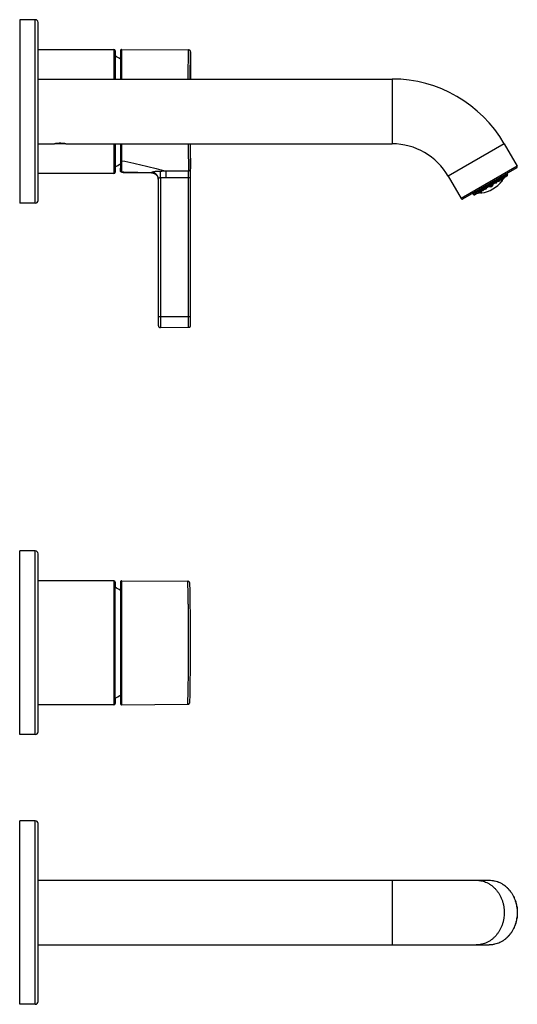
# Model space of a CAD drawing. Header units: millimetres. Extents: x -32 to 427, y -71 to 294.
# Tile 5 of 5: x 243 to 427, y -71 to 294. Entities that reach past the tile are written whole.
import ezdxf

# ---------------------------------------------------------------- set-up
doc = ezdxf.new("R2010")
doc.units = ezdxf.units.MM
doc.header["$LTSCALE"] = 23.1
doc.layers.get('0').update_dxf_attribs({"linetype": 'CONTINUOUS'})

msp = doc.modelspace()

# ---------------------------------------------------------------- linework, layer by layer
at = {"color": 7, "linetype": 'CONTINUOUS'}
for p, q in [((242.85, 294.17), (242.85, 226.17)), ((248.65, 294.17), (242.85, 294.17)), ((248.65, 294.17), (242.85, 294.17)), ((249.65, 227.17), (249.65, 293.17)), ((249.65, 283.17), (277.75, 283.17)), ((278.25, 282.67), (278.25, 280.72)), ((280.25, 282.66), (280.25, 272.17)), ((280.75, 283.16), (305.51, 282.95)), ((306.25, 282.26), (306.25, 282.26)), ((306.25, 282.25), (306.25, 282.26)), ((306.25, 282.24), (306.25, 282.25)), ((306.25, 282.24), (306.25, 282.24)), ((306.25, 282.23), (306.25, 282.24)), ((306.25, 282.23), (306.25, 282.23)), ((306.25, 282.22), (306.25, 282.23)), ((306.25, 282.21), (306.25, 282.21)), ((306.25, 282.2), (306.25, 282.21)), ((306.25, 282.2), (306.25, 282.2)), ((306.25, 282.2), (306.25, 272.17)), ((278.25, 280.72), (278.25, 272.17)), ((249.65, 272.17), (380.97, 272.17)), ((249.65, 248.17), (255.75, 248.17)), ((255.97, 248.2), (256.04, 248.17)), ((259.65, 248.17), (256.04, 248.17)), ((259.72, 248.2), (259.65, 248.17)), ((259.95, 248.17), (380.97, 248.17)), ((278.25, 248.17), (278.25, 237.67)), ((280.25, 248.17), (280.25, 239.17)), ((306.25, 180.91), (306.25, 248.17)), ((422.54, 248.17), (427.34, 239.85)), ((282.72, 237.49), (291.77, 237.41)), ((427.19, 239.31), (407.1, 227.71)), ((277.75, 237.17), (249.65, 237.17)), ((294.24, 235.13), (294.25, 235.05)), ((294.25, 235.08), (294.25, 180.82)), ((294.25, 235.05), (294.25, 234.98)), ((294.25, 234.98), (294.25, 234.91)), ((401.75, 236.17), (406.55, 227.85)), ((423.53, 236.15), (411.66, 229.3)), ((419.47, 233.81), (419.51, 233.74)), ((420.56, 234.44), (420.6, 234.37)), ((421.65, 235.06), (421.78, 234.83)), ((421.75, 234.52), (421.76, 234.49)), ((421.84, 234.72), (421.84, 234.72)), ((421.84, 234.72), (421.84, 234.72)), ((422.33, 235.44), (422.34, 235.44)), ((422.35, 235.46), (422.36, 235.45)), ((423.51, 237.18), (423.71, 236.83)), ((412.86, 229.97), (412.85, 229.97)), ((412.88, 229.98), (412.88, 229.98)), ((413.55, 230.39), (413.68, 230.15)), ((413.75, 230.05), (413.75, 230.05)), ((413.75, 230.05), (413.75, 230.05)), ((413.99, 230), (413.97, 230.03)), ((414.63, 231.02), (414.67, 230.95)), ((415.72, 231.64), (415.76, 231.58)), ((417.3, 232.55), (417.43, 232.32)), ((417.9, 232.9), (418.03, 232.67)), ((410.78, 229.83), (410.98, 229.48)), ((248.65, 226.17), (242.85, 226.17)), ((294.25, 184.17), (294.25, 180.82)), ((295.01, 180.07), (305.51, 180.16)), ((305.51, 180.16), (305.52, 180.16)), ((306.05, 180.4), (306.06, 180.4)), ((306.05, 180.39), (306.05, 180.4)), ((306.06, 180.41), (306.07, 180.42)), ((306.06, 180.41), (306.06, 180.41)), ((306.06, 180.4), (306.06, 180.41)), ((306.07, 180.42), (306.08, 180.43)), ((306.07, 180.42), (306.07, 180.42)), ((306.08, 180.44), (306.09, 180.44)), ((306.08, 180.43), (306.08, 180.44)), ((306.08, 180.43), (306.08, 180.43)), ((306.09, 180.45), (306.1, 180.45)), ((306.09, 180.44), (306.09, 180.45)), ((306.1, 180.46), (306.11, 180.47)), ((306.1, 180.46), (306.1, 180.46)), ((306.1, 180.45), (306.1, 180.46)), ((306.11, 180.48), (306.12, 180.48)), ((306.11, 180.47), (306.11, 180.48)), ((306.11, 180.47), (306.11, 180.47)), ((306.12, 180.48), (306.12, 180.49)), ((306.13, 180.51), (306.14, 180.51)), ((306.13, 180.5), (306.13, 180.51)), ((306.13, 180.5), (306.13, 180.5)), ((306.13, 180.49), (306.13, 180.5)), ((306.14, 180.52), (306.15, 180.53)), ((306.14, 180.52), (306.14, 180.52)), ((306.14, 180.51), (306.14, 180.52)), ((306.15, 180.54), (306.16, 180.54)), ((306.15, 180.53), (306.15, 180.54)), ((306.15, 180.53), (306.15, 180.53)), ((306.16, 180.55), (306.17, 180.56)), ((306.16, 180.55), (306.16, 180.55)), ((306.16, 180.55), (306.16, 180.55)), ((306.16, 180.54), (306.16, 180.55)), ((306.17, 180.58), (306.18, 180.58)), ((306.17, 180.57), (306.17, 180.58)), ((306.17, 180.57), (306.17, 180.57)), ((306.18, 180.59), (306.19, 180.6)), ((306.18, 180.59), (306.18, 180.59)), ((306.18, 180.59), (306.18, 180.59)), ((306.18, 180.58), (306.18, 180.59)), ((306.19, 180.62), (306.2, 180.62)), ((306.19, 180.61), (306.19, 180.62)), ((306.19, 180.61), (306.19, 180.61)), ((306.19, 180.6), (306.19, 180.61)), ((306.19, 180.6), (306.19, 180.6)), ((306.2, 180.65), (306.21, 180.65)), ((306.2, 180.64), (306.2, 180.65)), ((306.2, 180.64), (306.2, 180.64)), ((306.2, 180.63), (306.2, 180.64)), ((306.2, 180.63), (306.2, 180.63)), ((306.2, 180.62), (306.2, 180.63)), ((306.21, 180.67), (306.22, 180.68)), ((306.21, 180.67), (306.21, 180.67)), ((306.21, 180.66), (306.21, 180.67)), ((306.21, 180.66), (306.21, 180.66)), ((306.21, 180.66), (306.21, 180.66)), ((306.21, 180.65), (306.21, 180.66)), ((306.22, 180.71), (306.23, 180.71)), ((306.22, 180.7), (306.22, 180.71)), ((306.22, 180.7), (306.22, 180.7)), ((306.22, 180.69), (306.22, 180.7)), ((306.22, 180.69), (306.22, 180.69)), ((306.22, 180.68), (306.22, 180.69)), ((306.22, 180.68), (306.22, 180.68)), ((306.23, 180.75), (306.24, 180.75)), ((306.23, 180.74), (306.23, 180.75)), ((306.23, 180.74), (306.23, 180.74)), ((306.23, 180.73), (306.23, 180.74)), ((306.23, 180.73), (306.23, 180.73)), ((306.23, 180.73), (306.23, 180.73)), ((306.23, 180.71), (306.23, 180.72)), ((306.23, 180.71), (306.23, 180.71)), ((306.24, 180.8), (306.24, 180.8)), ((306.24, 180.79), (306.24, 180.8)), ((306.24, 180.79), (306.24, 180.79)), ((306.24, 180.79), (306.24, 180.79)), ((306.24, 180.78), (306.24, 180.79)), ((306.24, 180.78), (306.24, 180.78)), ((306.24, 180.77), (306.24, 180.78)), ((306.24, 180.77), (306.24, 180.77)), ((306.24, 180.76), (306.24, 180.77)), ((306.24, 180.76), (306.24, 180.76)), ((306.24, 180.76), (306.24, 180.76)), ((306.24, 180.75), (306.24, 180.76)), ((306.25, 180.9), (306.25, 180.91)), ((306.25, 180.89), (306.25, 180.9)), ((306.25, 180.89), (306.25, 180.89)), ((306.25, 180.89), (306.25, 180.89)), ((306.25, 180.88), (306.25, 180.89)), ((306.25, 180.88), (306.25, 180.88)), ((306.25, 180.87), (306.25, 180.88)), ((306.25, 180.87), (306.25, 180.87)), ((306.25, 180.87), (306.25, 180.87)), ((306.25, 180.86), (306.25, 180.87)), ((306.25, 180.86), (306.25, 180.86)), ((306.25, 180.86), (306.25, 180.86)), ((306.25, 180.85), (306.25, 180.86)), ((306.25, 180.85), (306.25, 180.85)), ((306.25, 180.84), (306.25, 180.85)), ((306.25, 180.84), (306.25, 180.84)), ((306.25, 180.84), (306.25, 180.84)), ((306.25, 180.83), (306.25, 180.84)), ((306.25, 180.83), (306.25, 180.83)), ((306.25, 180.83), (306.25, 180.83)), ((306.25, 180.82), (306.25, 180.83)), ((306.25, 180.82), (306.25, 180.82)), ((306.25, 180.81), (306.25, 180.82)), ((306.25, 180.81), (306.25, 180.81)), ((306.25, 180.81), (306.25, 180.81)), ((306.24, 180.8), (306.25, 180.81)), ((242.85, 29.26), (242.85, 97.26)), ((248.65, 97.26), (242.85, 97.26)), ((249.65, 30.26), (249.65, 96.26)), ((277.75, 86.26), (249.65, 86.26)), ((278.25, 63.26), (278.25, 85.76)), ((278.25, 85.75), (278.25, 85.76)), ((278.25, 85.75), (278.25, 83.81)), ((280.25, 85.76), (280.25, 71.05)), ((280.76, 86.26), (305.2, 86.04)), ((280.25, 71.05), (280.25, 55.47)), ((306.24, 66.52), (306.24, 66.54)), ((306.24, 66.52), (306.25, 66.52)), ((242.85, 63.26), (242.85, 63.26)), ((278.25, 40.76), (278.25, 63.26)), ((306.24, 59.98), (306.24, 60)), ((280.25, 55.47), (280.25, 40.77)), ((277.75, 40.26), (249.65, 40.26)), ((278.25, 42.71), (278.25, 40.77)), ((280.76, 40.27), (305.2, 40.48)), ((248.65, 29.26), (242.85, 29.26)), ((242.85, -70.74), (242.85, -2.74)), ((248.65, -2.74), (242.85, -2.74)), ((249.65, -69.74), (249.65, -3.74)), ((249.65, -24.74), (416.95, -24.74)), ((249.65, -48.74), (416.95, -48.74)), ((248.65, -70.74), (242.85, -70.74))]:
    msp.add_line(p, q, dxfattribs=at)
at = {"color": 9, "linetype": 'CONTINUOUS'}
for p, q in [((248.65, 226.17), (248.65, 294.17)), ((277.75, 283.17), (277.75, 272.17)), ((280.76, 272.17), (280.75, 283.16)), ((380.97, 272.17), (380.97, 248.17)), ((277.75, 248.17), (277.75, 237.17)), ((280.76, 241.92), (280.76, 248.17)), ((422.54, 248.17), (401.75, 236.17)), ((280.75, 237.74), (280.76, 241.92)), ((280.75, 237.79), (280.76, 241.92)), ((291.77, 237.41), (291.77, 237.5)), ((297.12, 238.1), (305.49, 238.16)), ((427.34, 239.85), (406.55, 227.85)), ((295.01, 235.68), (295.01, 180.07)), ((297.12, 235.68), (305.5, 235.74)), ((305.5, 184.17), (305.5, 235.74)), ((305.5, 235.74), (306.24, 235.74)), ((306.25, 184.17), (306.24, 235.74)), ((423.71, 236.83), (410.98, 229.48)), ((421.64, 234.28), (421.64, 234.28)), ((421.74, 234.5), (421.75, 234.49)), ((421.76, 234.49), (421.75, 234.49)), ((421.75, 234.38), (421.75, 234.38)), ((422.36, 235.45), (422.36, 235.47)), ((422.36, 235.45), (422.36, 235.47)), ((422.56, 235.54), (422.55, 235.53)), ((422.56, 235.55), (422.56, 235.54)), ((412.84, 229.97), (412.86, 229.97)), ((414, 230.01), (413.99, 230.03)), ((414, 230.01), (413.99, 230)), ((414.09, 229.96), (414.09, 229.96)), ((412.69, 229.83), (412.67, 229.84)), ((412.68, 229.84), (412.67, 229.84)), ((412.67, 229.83), (412.67, 229.83)), ((412.69, 229.83), (412.68, 229.84)), ((294.25, 184.17), (306.25, 184.17)), ((248.65, 29.26), (248.65, 97.26)), ((277.75, 86.26), (277.75, 63.26)), ((278.25, 85.75), (278.25, 85.75)), ((278.25, 85.74), (278.25, 83.81)), ((280.76, 40.27), (280.76, 86.26)), ((277.75, 63.26), (277.75, 40.26)), ((278.25, 42.71), (278.25, 40.78)), ((248.65, -70.74), (248.65, -2.74)), ((380.97, -24.74), (380.97, -48.74))]:
    msp.add_line(p, q, dxfattribs=at)
at = {"color": 7, "linetype": 'CONTINUOUS'}
for points in [[(306.25, 282.26), (306.25, 282.27), (306.25, 282.27), (306.25, 282.27), (306.25, 282.28), (306.25, 282.28), (306.25, 282.28), (306.24, 282.29), (306.24, 282.29), (306.24, 282.29), (306.24, 282.3), (306.24, 282.3), (306.24, 282.31), (306.24, 282.31), (306.24, 282.31), (306.24, 282.32), (306.24, 282.32), (306.24, 282.32), (306.24, 282.33), (306.24, 282.33), (306.24, 282.34), (306.24, 282.34), (306.24, 282.34), (306.23, 282.35), (306.23, 282.35), (306.23, 282.36), (306.23, 282.36), (306.23, 282.37), (306.23, 282.37), (306.23, 282.37), (306.23, 282.38), (306.23, 282.38), (306.23, 282.39), (306.23, 282.39), (306.22, 282.39), (306.22, 282.4), (306.22, 282.4), (306.22, 282.41), (306.22, 282.41), (306.22, 282.42), (306.22, 282.42), (306.22, 282.42), (306.21, 282.43), (306.21, 282.43), (306.21, 282.44), (306.21, 282.44), (306.21, 282.45), (306.21, 282.45), (306.2, 282.45), (306.2, 282.46), (306.2, 282.46), (306.2, 282.47), (306.2, 282.47), (306.2, 282.48), (306.19, 282.48), (306.19, 282.49), (306.19, 282.49), (306.19, 282.5), (306.19, 282.5), (306.18, 282.5), (306.18, 282.51), (306.18, 282.51), (306.18, 282.52), (306.18, 282.52), (306.17, 282.53), (306.17, 282.53), (306.17, 282.54), (306.17, 282.54), (306.16, 282.55), (306.16, 282.55), (306.16, 282.56), (306.16, 282.56), (306.15, 282.56), (306.15, 282.57), (306.15, 282.57), (306.15, 282.58), (306.14, 282.58), (306.14, 282.59), (306.14, 282.59), (306.13, 282.6), (306.13, 282.6), (306.13, 282.61), (306.13, 282.61), (306.12, 282.62), (306.12, 282.62), (306.12, 282.63), (306.11, 282.63), (306.11, 282.64), (306.11, 282.64), (306.1, 282.65), (306.1, 282.65), (306.09, 282.66), (306.09, 282.66), (306.09, 282.67), (306.08, 282.67), (306.08, 282.68), (306.07, 282.68), (306.07, 282.69), (306.07, 282.69), (306.06, 282.7), (306.06, 282.7), (306.05, 282.71), (306.05, 282.71), (306.04, 282.72), (306.04, 282.72), (306.03, 282.73), (306.02, 282.73), (306.02, 282.74), (306.01, 282.75), (306.01, 282.75), (306, 282.76), (305.99, 282.76), (305.99, 282.77), (305.98, 282.77), (305.97, 282.78), (305.97, 282.79), (305.96, 282.79), (305.95, 282.8), (305.94, 282.8), (305.94, 282.81), (305.93, 282.81), (305.92, 282.82), (305.91, 282.82), (305.9, 282.83), (305.9, 282.83), (305.89, 282.84), (305.88, 282.84), (305.87, 282.85), (305.86, 282.85), (305.85, 282.86), (305.84, 282.86), (305.83, 282.87), (305.83, 282.87), (305.82, 282.88), (305.81, 282.88), (305.8, 282.89), (305.79, 282.89), (305.78, 282.89), (305.77, 282.9), (305.76, 282.9), (305.75, 282.91), (305.74, 282.91), (305.73, 282.91), (305.72, 282.92), (305.71, 282.92), (305.7, 282.92), (305.69, 282.92), (305.67, 282.93), (305.66, 282.93), (305.65, 282.93), (305.64, 282.93), (305.63, 282.94), (305.62, 282.94), (305.61, 282.94), (305.59, 282.94), (305.58, 282.94), (305.57, 282.94), (305.56, 282.95), (305.55, 282.95), (305.53, 282.95), (305.52, 282.95), (305.51, 282.95)], [(306.25, 282.21), (306.25, 282.22), (306.25, 282.22)], [(291.77, 237.41), (291.84, 237.41), (291.91, 237.41), (291.99, 237.4), (292.06, 237.39), (292.14, 237.38), (292.21, 237.37), (292.29, 237.35), (292.36, 237.34), (292.43, 237.32), (292.51, 237.29), (292.58, 237.27), (292.65, 237.24), (292.72, 237.22), (292.79, 237.19), (292.86, 237.15), (292.92, 237.12), (292.99, 237.08), (293.05, 237.04), (293.12, 237), (293.18, 236.96), (293.24, 236.92), (293.3, 236.87), (293.36, 236.82), (293.42, 236.77), (293.47, 236.72), (293.53, 236.67), (293.58, 236.62), (293.63, 236.56), (293.68, 236.5), (293.73, 236.44), (293.77, 236.38), (293.82, 236.32), (293.86, 236.26), (293.9, 236.19), (293.94, 236.13), (293.97, 236.06), (294.01, 235.99), (294.04, 235.92), (294.07, 235.85), (294.09, 235.78), (294.12, 235.71), (294.14, 235.64), (294.16, 235.57), (294.18, 235.49), (294.2, 235.42), (294.21, 235.35), (294.23, 235.27), (294.23, 235.2), (294.24, 235.13)], [(294.25, 180.82), (294.25, 180.79), (294.26, 180.76), (294.26, 180.73), (294.26, 180.7), (294.27, 180.67), (294.27, 180.64), (294.28, 180.61), (294.29, 180.58), (294.3, 180.56), (294.31, 180.53), (294.32, 180.5), (294.34, 180.47), (294.35, 180.45), (294.37, 180.42), (294.38, 180.4), (294.4, 180.37), (294.42, 180.35), (294.44, 180.33), (294.46, 180.3), (294.48, 180.28), (294.5, 180.26), (294.52, 180.24), (294.55, 180.22), (294.57, 180.21), (294.6, 180.19), (294.62, 180.17), (294.65, 180.16), (294.67, 180.14), (294.7, 180.13), (294.73, 180.12), (294.76, 180.11), (294.79, 180.1), (294.81, 180.09), (294.84, 180.09), (294.87, 180.08), (294.9, 180.08), (294.93, 180.07), (294.96, 180.07), (294.99, 180.07), (295.01, 180.07)], [(305.52, 180.16), (305.52, 180.16), (305.53, 180.16), (305.53, 180.16), (305.54, 180.16), (305.54, 180.16), (305.55, 180.16), (305.55, 180.16), (305.56, 180.16), (305.56, 180.16), (305.56, 180.16), (305.57, 180.16), (305.57, 180.16), (305.58, 180.17), (305.58, 180.17), (305.59, 180.17), (305.59, 180.17), (305.6, 180.17), (305.6, 180.17), (305.61, 180.17), (305.61, 180.17), (305.62, 180.17), (305.62, 180.17), (305.63, 180.17), (305.63, 180.17), (305.63, 180.17), (305.64, 180.17), (305.64, 180.17), (305.65, 180.18), (305.65, 180.18), (305.66, 180.18), (305.66, 180.18), (305.67, 180.18), (305.67, 180.18), (305.67, 180.18), (305.68, 180.18), (305.68, 180.18), (305.69, 180.18), (305.69, 180.19), (305.7, 180.19), (305.7, 180.19), (305.7, 180.19), (305.71, 180.19), (305.71, 180.19), (305.72, 180.19), (305.72, 180.19), (305.73, 180.19), (305.73, 180.2), (305.73, 180.2), (305.74, 180.2), (305.74, 180.2), (305.75, 180.2), (305.75, 180.2), (305.75, 180.2), (305.76, 180.21), (305.76, 180.21), (305.77, 180.21), (305.77, 180.21), (305.77, 180.21), (305.78, 180.21), (305.78, 180.21), (305.78, 180.22), (305.79, 180.22), (305.79, 180.22), (305.8, 180.22), (305.8, 180.22), (305.8, 180.22), (305.81, 180.23), (305.81, 180.23), (305.81, 180.23), (305.82, 180.23), (305.82, 180.23), (305.83, 180.23), (305.83, 180.24), (305.83, 180.24), (305.84, 180.24), (305.84, 180.24), (305.84, 180.24), (305.85, 180.24), (305.85, 180.25), (305.85, 180.25), (305.86, 180.25), (305.86, 180.25), (305.86, 180.25), (305.87, 180.26), (305.87, 180.26), (305.87, 180.26), (305.88, 180.26), (305.88, 180.26), (305.88, 180.26), (305.89, 180.27), (305.89, 180.27), (305.89, 180.27), (305.9, 180.27), (305.9, 180.27), (305.9, 180.28), (305.91, 180.28), (305.91, 180.28), (305.91, 180.28), (305.92, 180.28), (305.92, 180.29), (305.92, 180.29), (305.93, 180.29), (305.93, 180.29), (305.93, 180.3), (305.93, 180.3), (305.94, 180.3), (305.94, 180.3), (305.94, 180.3), (305.95, 180.31), (305.95, 180.31), (305.95, 180.31), (305.95, 180.31), (305.96, 180.31), (305.96, 180.32), (305.96, 180.32), (305.97, 180.32), (305.97, 180.32), (305.97, 180.33), (305.97, 180.33), (305.98, 180.33), (305.98, 180.33), (305.98, 180.33), (305.98, 180.34), (305.99, 180.34), (305.99, 180.34), (305.99, 180.34), (306, 180.35), (306, 180.35), (306, 180.35), (306, 180.35), (306.01, 180.35), (306.01, 180.36), (306.01, 180.36), (306.01, 180.36), (306.02, 180.36), (306.02, 180.37), (306.02, 180.37), (306.02, 180.37), (306.03, 180.37), (306.03, 180.38), (306.03, 180.38), (306.03, 180.38), (306.03, 180.38), (306.04, 180.38), (306.04, 180.39), (306.04, 180.39), (306.05, 180.39)], [(306.12, 180.49), (306.12, 180.49), (306.13, 180.49)], [(306.17, 180.56), (306.17, 180.56), (306.17, 180.57)], [(306.23, 180.72), (306.23, 180.72), (306.23, 180.73)], [(306.25, 180.9), (306.25, 180.9), (306.25, 180.9)], [(305.95, 85.31), (305.95, 85.34), (305.94, 85.37), (305.94, 85.4), (305.94, 85.42), (305.93, 85.45), (305.92, 85.48), (305.92, 85.51), (305.91, 85.54), (305.9, 85.57), (305.88, 85.59), (305.87, 85.62), (305.86, 85.65), (305.84, 85.67), (305.83, 85.7), (305.81, 85.72), (305.79, 85.75), (305.78, 85.77), (305.76, 85.79), (305.74, 85.82), (305.71, 85.84), (305.69, 85.86), (305.67, 85.88), (305.65, 85.89), (305.62, 85.91), (305.6, 85.93), (305.57, 85.94), (305.54, 85.96), (305.52, 85.97), (305.49, 85.98), (305.46, 85.99), (305.43, 86), (305.41, 86.01), (305.38, 86.02), (305.35, 86.03), (305.32, 86.03), (305.29, 86.04), (305.26, 86.04), (305.23, 86.04), (305.2, 86.04)], [(305.2, 40.48), (305.23, 40.48), (305.26, 40.48), (305.29, 40.48), (305.32, 40.49), (305.35, 40.49), (305.38, 40.5), (305.41, 40.51), (305.43, 40.52), (305.46, 40.53), (305.49, 40.54), (305.52, 40.55), (305.54, 40.56), (305.57, 40.58), (305.6, 40.59), (305.62, 40.61), (305.65, 40.63), (305.67, 40.65), (305.69, 40.67), (305.71, 40.69), (305.74, 40.71), (305.76, 40.73), (305.78, 40.75), (305.79, 40.77), (305.81, 40.8), (305.83, 40.82), (305.84, 40.85), (305.86, 40.88), (305.87, 40.9), (305.89, 40.93), (305.9, 40.96), (305.91, 40.98), (305.92, 41.01), (305.92, 41.04), (305.93, 41.07), (305.94, 41.1), (305.94, 41.13), (305.94, 41.15), (305.95, 41.18), (305.95, 41.21)]]:
    msp.add_lwpolyline(points, dxfattribs=at)
for centre, radius, start, end in [((248.65, 293.17), 1, 0, 90), ((248.65, 293.17), 1, 0, 90), ((277.75, 282.67), 0.5, 0.0015, 90.0015), ((280.75, 282.66), 0.5, 89.5015, 180.0015), ((267.92, 260.17), 23, 57.574, 63.3051), ((380.97, 224.17), 48, 30, 90), ((257.89, 235.96), 12.39, 93.0525, 99.9578), ((257.85, 240.12), 8.24, 90.0208, 94.319), ((257.85, 240.18), 8.18, 85.6653, 89.9949), ((257.8, 235.96), 12.39, 80.0422, 86.9475), ((380.97, 224.17), 24, 30, 90), ((277.75, 237.67), 0.5, 270.0015, 0.0015), ((267.92, 260.17), 23, 296.698, 302.429), ((426.99, 239.65), 0.4, 300, 30), ((412.37, 241.78), 11.94, 278.2559, 321.7441), ((419.43, 233.7), 0.0941, 25.7839, 30.0114), ((420.76, 234.47), 0.188, 209.9929, 212.1101), ((421.51, 234.35), 0.137, 320.6617, 331.4401), ((421.67, 234.44), 0.1, 321.7441, 30), ((412.37, 241.78), 11.8, 323.2887, 327.5734), ((420.54, 237.6), 2.8, 309.766, 311.435), ((412.37, 241.78), 11.95, 328.1641, 328.4811), ((422.44, 235.6), 0.149, 328.4926, 335.6742), ((418.52, 237.38), 4.45, 335.672, 336.7034), ((423.28, 236.58), 0.5, 300, 30), ((411.9, 232.61), 2.8, 288.5649, 290.2928), ((412.37, 241.78), 11.8, 272.4266, 276.7113), ((413.75, 230.08), 0.032, 292.8637, 295.8428), ((414.07, 230.05), 0.1, 210, 278.2559), ((414.23, 230.15), 0.137, 268.5599, 279.3383), ((414.51, 230.86), 0.188, 27.8899, 30.0071), ((415.84, 231.63), 0.0941, 209.9886, 214.2161), ((248.65, 227.17), 1, 270, 360), ((406.9, 228.05), 0.4, 210, 300), ((411.41, 229.73), 0.5, 210, 300), ((413.11, 234.27), 4.47, 263.2988, 264.3258), ((412.69, 229.98), 0.149, 264.3258, 271.5074), ((412.37, 241.78), 11.95, 271.5189, 271.8359), ((248.65, 96.26), 1, 0, 90), ((277.75, 85.76), 0.5, 0.0007, 90.0007), ((280.75, 85.76), 0.5, 89.5007, 180.0007), ((-493.75, 63.25), 800, 358.42103, 1.58028), ((267.92, 63.26), 23, 57.5744, 63.3042), ((-493.75, 63.25), 800, 0.23577, 0.40713), ((305.5, 66.52), 0.75, 0.2341, 3.5252), ((305.49, 66.52), 0.75, 0.4456, 3.3444), ((-493.75, 63.25), 800, 359.76723, 0.23411), ((-493.75, 63.25), 800, 359.59418, 359.76554), ((305.49, 60), 0.75, 356.6521, 359.5739), ((305.5, 60), 0.75, 355.0217, 359.7672), ((267.92, 63.26), 23, 296.6971, 302.4269), ((277.75, 40.76), 0.5, 270.0007, 0.0007), ((280.75, 40.77), 0.5, 180.0007, 270.5007), ((248.65, 30.26), 1, 270, 360), ((248.65, -3.74), 1, 0, 90), ((248.65, -69.74), 1, 270, 360)]:
    msp.add_arc(centre, radius, start, end, dxfattribs=at)
at = {"color": 9, "linetype": 'CONTINUOUS'}
for centre, radius, start, end in [((1163.28, 260.25), 858.08, 180.80694, 181.47543), ((1107.75, 260.25), 801.81, 180.86341, 181.52707), ((295.12, 679.14), 441.05, 269.9872, 270.2596), ((291.77, 235.01), 2.48, 0.0018, 1.6092), ((294.52, 640.55), 404.87, 270.0684, 270.3669), ((412.37, 241.78), 11.94, 278.2559, 321.7441), ((419.72, 237.83), 4.2, 263.0941, 267.4449), ((419.73, 237.84), 4.1, 265.1122, 266.9767), ((412.37, 241.78), 10.75, 311.6156, 313.6063), ((412.37, 241.78), 10.84, 311.3031, 315.4559), ((420.16, 237.64), 3.3, 274.1607, 277.6267), ((412.37, 241.78), 11.07, 318.0056, 319.2161), ((412.37, 241.78), 11.16, 317.6916, 320.5421), ((420.29, 236.96), 2.71, 295.6943, 304.3057), ((416.49, 236.26), 5.28, 340.6889, 341.1951), ((420.3, 237.05), 2.69, 296.9852, 303.7312), ((418.01, 236.23), 4.1, 331.3665, 331.7235), ((419.82, 236.5), 2.87, 308.7751, 309.2674), ((419.79, 236.53), 2.91, 309.372, 312.2892), ((419.79, 236.63), 2.9, 311.5327, 312.2868), ((421.65, 234.42), 0.116, 29.9064, 33.0815), ((412.37, 241.78), 11.69, 323.5706, 326.6767), ((412.37, 241.78), 11.79, 323.2624, 327.6118), ((412.37, 241.78), 11.8, 323.2428, 327.6254), ((420.62, 237.55), 2.71, 309.3276, 310.2014), ((418.57, 237.29), 4.36, 335.2993, 336.1602), ((418.45, 237.34), 4.48, 336.4031, 337.242), ((418.6, 237.32), 4.35, 335.5883, 335.9062), ((418.55, 237.35), 4.41, 335.9069, 336.8523), ((411.9, 232.52), 2.71, 289.7986, 290.6724), ((412.37, 241.78), 11.8, 272.3746, 276.7572), ((412.37, 241.78), 11.79, 272.3882, 276.7376), ((412.37, 241.78), 11.69, 273.3233, 276.4294), ((412.5, 232.54), 2.69, 296.2688, 303.0148), ((412.58, 232.51), 2.71, 295.6943, 304.3057), ((413.11, 232.78), 2.9, 287.7132, 288.4673), ((415.09, 235.46), 5.28, 258.8049, 259.3111), ((413.21, 232.72), 2.9, 287.705, 290.7301), ((412.37, 241.78), 11.16, 279.4579, 282.3084), ((414.35, 234.12), 4.1, 268.2765, 268.6335), ((413.22, 232.69), 2.87, 290.7326, 291.2249), ((412.37, 241.78), 11.07, 280.7839, 281.9943), ((412.09, 232.94), 3.27, 322.3564, 325.8563), ((412.37, 241.78), 10.84, 284.5441, 288.6969), ((412.37, 241.78), 10.75, 286.3937, 288.3844), ((412.09, 233.44), 4.11, 333.0296, 334.8907), ((412.05, 233.47), 4.28, 332.5927, 336.8683), ((418.53, 237.86), 5.65, 254.8405, 258.8318), ((412.37, 241.78), 10.75, 298.1335, 301.8665), ((412.37, 241.78), 10.84, 297.8458, 302.1542), ((412.79, 234.46), 5.54, 341.1273, 345.2004), ((413.12, 234.23), 4.43, 263.1496, 264.0912), ((413.17, 234.28), 4.47, 262.7565, 263.5985), ((413.11, 234.15), 4.34, 264.1654, 264.4118), ((413.16, 234.15), 4.35, 263.8382, 264.7022)]:
    msp.add_arc(centre, radius, start, end, dxfattribs=at)
for points, knots in [([(305.29, 272.17), (305.29, 272.57), (305.31, 273.35), (305.32, 274.5), (305.34, 275.59), (305.36, 276.62), (305.38, 277.59), (305.4, 278.48), (305.42, 279.3), (305.43, 280.04), (305.45, 280.61), (305.46, 281.03), (305.46, 281.31), (305.47, 281.56), (305.48, 281.8), (305.48, 282.02), (305.49, 282.21), (305.49, 282.38), (305.5, 282.51), (305.5, 282.6), (305.5, 282.66), (305.5, 282.71), (305.5, 282.76), (305.5, 282.8), (305.5, 282.84), (305.5, 282.87), (305.51, 282.89), (305.51, 282.9), (305.51, 282.91), (305.51, 282.92), (305.51, 282.93), (305.51, 282.94), (305.51, 282.94), (305.51, 282.94), (305.51, 282.94), (305.51, 282.95), (305.51, 282.95), (305.51, 282.95), (305.51, 282.95), (305.51, 282.95)], [0, 0, 0, 0, 0.111727, 0.218518, 0.319943, 0.415593, 0.505083, 0.588052, 0.664166, 0.733117, 0.794627, 0.822513, 0.848449, 0.872407, 0.894363, 0.914297, 0.932186, 0.948014, 0.961764, 0.967855, 0.973422, 0.978463, 0.982977, 0.986962, 0.990419, 0.993345, 0.994608, 0.99574, 0.996738, 0.997603, 0.998335, 0.998934, 0.999401, 0.999584, 0.999733, 0.99985, 0.999933, 0.999983, 1, 1, 1, 1]), ([(306.04, 272.17), (306.05, 272.9), (306.07, 274.29), (306.11, 276.26), (306.14, 277.75), (306.16, 278.81), (306.18, 279.5), (306.2, 280.12), (306.21, 280.65), (306.22, 281.11), (306.23, 281.44), (306.24, 281.67), (306.24, 281.81), (306.24, 281.92), (306.25, 282.02), (306.25, 282.09), (306.25, 282.14), (306.25, 282.17), (306.25, 282.18), (306.25, 282.19), (306.25, 282.2), (306.25, 282.2)], [0, 0, 0, 0, 0.219173, 0.416476, 0.588874, 0.664889, 0.733715, 0.795088, 0.848772, 0.894561, 0.932277, 0.948062, 0.961777, 0.973408, 0.982946, 0.99038, 0.995703, 0.997572, 0.998911, 0.999721, 1, 1, 1, 1]), ([(280.25, 242.31), (280.25, 242.29), (280.26, 242.23), (280.29, 242.16), (280.34, 242.09), (280.42, 242.01), (280.56, 241.93), (280.69, 241.92), (280.76, 241.92)], [0, 0, 0, 0, 0.110711, 0.223836, 0.341287, 0.464153, 0.724972, 1, 1, 1, 1]), ([(280.76, 241.92), (282.21, 241.6), (285.09, 240.96), (289.32, 239.99), (293.32, 239.04), (295.89, 238.4), (297.12, 238.1)], [0, 0, 0, 0, 0.266115, 0.526064, 0.774887, 1, 1, 1, 1]), ([(280.75, 237.74), (280.75, 237.72), (280.75, 237.7), (280.75, 237.67), (280.75, 237.64), (280.75, 237.62), (280.74, 237.61)], [0, 0, 0, 0, 0.286165, 0.548115, 0.78585, 1, 1, 1, 1]), ([(280.75, 237.74), (281.67, 237.72), (285.34, 237.64), (289.02, 237.56), (291.77, 237.5)], [0, 0, 0, 0, 0.250493, 1, 1, 1, 1]), ([(291.77, 237.57), (291.77, 237.57), (291.77, 237.58), (291.78, 237.59), (291.79, 237.61), (291.81, 237.62), (291.84, 237.64), (291.88, 237.66), (291.92, 237.68), (291.98, 237.7), (292.06, 237.74), (292.19, 237.77), (292.36, 237.82), (292.56, 237.86), (292.78, 237.91), (293.02, 237.95), (293.28, 237.98), (293.55, 238.02), (293.93, 238.05), (294.42, 238.08), (294.82, 238.09), (295.02, 238.09)], [0, 0, 0, 0, 0.00524, 0.008317, 0.011818, 0.020303, 0.030977, 0.043939, 0.0592, 0.076725, 0.096466, 0.142316, 0.196065, 0.256978, 0.32425, 0.397094, 0.474718, 0.556366, 0.641309, 0.818227, 1, 1, 1, 1]), ([(291.77, 237.5), (291.77, 237.51), (291.77, 237.53), (291.77, 237.55), (291.77, 237.57)], [0, 0, 0, 0, 0.21841, 1, 1, 1, 1]), ([(294.25, 235.08), (294.25, 235.24), (294.22, 235.57), (294.08, 236.03), (293.85, 236.46), (293.54, 236.84), (293.16, 237.15), (292.73, 237.39), (292.26, 237.53), (291.93, 237.56), (291.77, 237.57)], [0, 0, 0, 0, 0.124635, 0.249325, 0.374117, 0.499044, 0.624116, 0.749323, 0.874633, 1, 1, 1, 1]), ([(294.25, 235.08), (294.25, 235.24), (294.21, 235.56), (294.06, 236.01), (293.82, 236.43), (293.51, 236.8), (293.14, 237.1), (292.71, 237.33), (292.25, 237.47), (291.93, 237.5), (291.77, 237.5)], [0, 0, 0, 0, 0.124816, 0.249662, 0.37456, 0.499525, 0.624562, 0.749665, 0.874818, 1, 1, 1, 1]), ([(295.01, 235.68), (295.01, 235.94), (295.01, 236.34), (295.01, 236.85), (295.01, 237.19), (295.01, 237.49), (295.01, 237.74), (295.02, 237.94), (295.02, 238.05), (295.02, 238.09)], [0, 0, 0, 0, 0.333481, 0.488978, 0.631323, 0.756688, 0.8617, 0.943537, 1, 1, 1, 1]), ([(297.12, 235.68), (297.12, 235.95), (297.11, 236.34), (297.11, 236.85), (297.11, 237.19), (297.11, 237.49), (297.11, 237.74), (297.12, 237.94), (297.12, 238.05), (297.12, 238.1)], [0, 0, 0, 0, 0.332651, 0.487852, 0.630036, 0.75541, 0.86063, 0.942891, 1, 1, 1, 1]), ([(305.49, 238.16), (305.54, 238.16), (305.63, 238.17), (305.77, 238.21), (305.9, 238.28), (306.02, 238.37), (306.11, 238.48), (306.18, 238.6), (306.22, 238.74), (306.23, 238.83), (306.23, 238.88)], [0, 0, 0, 0, 0.127043, 0.253802, 0.380004, 0.505458, 0.630085, 0.753925, 0.877144, 1, 1, 1, 1]), ([(305.5, 235.74), (305.5, 236.01), (305.5, 236.4), (305.5, 236.91), (305.5, 237.25), (305.5, 237.55), (305.5, 237.8), (305.49, 238), (305.49, 238.11), (305.49, 238.16)], [0, 0, 0, 0, 0.333015, 0.488346, 0.6306, 0.755968, 0.861093, 0.943167, 1, 1, 1, 1]), ([(306.24, 235.74), (306.24, 236.09), (306.24, 236.6), (306.24, 237.26), (306.24, 237.7), (306.24, 238.09), (306.24, 238.42), (306.24, 238.68), (306.23, 238.82), (306.23, 238.88)], [0, 0, 0, 0, 0.333127, 0.488483, 0.63074, 0.756083, 0.861176, 0.943193, 1, 1, 1, 1]), ([(294.25, 235.08), (294.25, 235.09), (294.25, 235.12), (294.27, 235.16), (294.28, 235.2), (294.31, 235.25), (294.34, 235.29), (294.37, 235.34), (294.41, 235.39), (294.46, 235.44), (294.51, 235.48), (294.56, 235.52), (294.63, 235.56), (294.69, 235.6), (294.77, 235.63), (294.84, 235.66), (294.92, 235.67), (294.98, 235.68), (295.01, 235.68)], [0, 0, 0, 0, 0.036692, 0.077575, 0.122515, 0.171702, 0.224691, 0.281338, 0.341236, 0.40424, 0.470165, 0.538851, 0.610234, 0.684157, 0.760493, 0.838949, 0.919041, 1, 1, 1, 1]), ([(420.63, 234.26), (420.59, 234.26), (420.45, 234.24), (420.31, 234.23), (420.2, 234.23)], [0, 0, 0, 0, 0.246192, 1, 1, 1, 1]), ([(421.49, 234.56), (421.5, 234.6), (421.55, 234.76), (421.6, 234.93), (421.63, 235.05)], [0, 0, 0, 0, 0.245183, 1, 1, 1, 1]), ([(421.63, 234.29), (421.65, 234.32), (421.72, 234.46), (421.78, 234.6), (421.83, 234.71)], [0, 0, 0, 0, 0.245466, 1, 1, 1, 1]), ([(421.75, 234.48), (421.76, 234.47), (421.76, 234.45), (421.77, 234.43), (421.76, 234.4), (421.76, 234.39), (421.75, 234.38)], [0, 0, 0, 0, 0.264026, 0.519254, 0.764036, 1, 1, 1, 1]), ([(413.57, 230.4), (413.61, 230.39), (413.77, 230.34), (413.94, 230.3), (414.06, 230.28)], [0, 0, 0, 0, 0.254926, 1, 1, 1, 1]), ([(413.76, 230.06), (413.8, 230.05), (413.96, 230.03), (414.11, 230.02), (414.23, 230.02)], [0, 0, 0, 0, 0.25472, 1, 1, 1, 1]), ([(414.09, 229.96), (414.08, 229.95), (414.06, 229.96), (414.04, 229.97), (414.01, 229.99), (414, 230), (414, 230.01)], [0, 0, 0, 0, 0.235266, 0.479993, 0.735669, 1, 1, 1, 1]), ([(414.99, 231.22), (414.97, 231.19), (414.9, 231.07), (414.82, 230.96), (414.75, 230.87)], [0, 0, 0, 0, 0.254091, 1, 1, 1, 1]), ([(417.44, 232.19), (417.39, 232.2), (417.21, 232.23), (417.03, 232.28), (416.89, 232.32)], [0, 0, 0, 0, 0.244739, 1, 1, 1, 1]), ([(418.3, 233.13), (418.29, 233.09), (418.24, 232.91), (418.19, 232.73), (418.14, 232.6)], [0, 0, 0, 0, 0.255394, 1, 1, 1, 1]), ([(305.51, 180.16), (305.51, 180.16), (305.51, 180.17), (305.51, 180.18), (305.51, 180.21), (305.51, 180.24), (305.51, 180.28), (305.51, 180.36), (305.51, 180.48), (305.51, 180.65), (305.51, 180.85), (305.51, 181.08), (305.51, 181.45), (305.5, 181.97), (305.5, 182.65), (305.5, 183.4), (305.5, 183.91), (305.5, 184.17)], [0, 0, 0, 0, 0.001234, 0.004873, 0.010907, 0.019322, 0.030097, 0.043207, 0.0763, 0.118281, 0.168747, 0.227212, 0.293114, 0.444624, 0.617461, 0.804986, 1, 1, 1, 1]), ([(306.25, 180.91), (306.25, 180.92), (306.25, 180.94), (306.25, 180.99), (306.25, 181.06), (306.25, 181.23), (306.25, 181.5), (306.25, 181.9), (306.25, 182.38), (306.25, 183.15), (306.25, 183.75), (306.25, 184.17)], [0, 0, 0, 0, 0.005063, 0.019676, 0.043686, 0.07686, 0.169384, 0.293724, 0.445129, 0.617811, 1, 1, 1, 1]), ([(305.2, 40.48), (305.2, 40.48), (305.2, 40.48), (305.2, 40.48), (305.2, 40.48), (305.2, 40.48), (305.2, 40.48), (305.2, 40.48), (305.2, 40.49), (305.2, 40.49), (305.2, 40.49), (305.2, 40.5), (305.2, 40.51), (305.21, 40.52), (305.21, 40.54), (305.21, 40.56), (305.21, 40.59), (305.21, 40.62), (305.21, 40.65), (305.21, 40.69), (305.21, 40.74), (305.21, 40.82), (305.22, 40.92), (305.22, 41.04), (305.22, 41.17), (305.23, 41.31), (305.23, 41.46), (305.23, 41.63), (305.24, 41.88), (305.25, 42.23), (305.26, 42.68), (305.27, 43.19), (305.28, 43.74), (305.3, 44.33), (305.31, 44.98), (305.33, 45.66), (305.34, 46.39), (305.36, 47.45), (305.39, 48.85), (305.41, 50.64), (305.44, 52.56), (305.46, 54.57), (305.48, 56.67), (305.5, 58.83), (305.5, 61.04), (305.51, 63.26), (305.5, 65.49), (305.5, 67.69), (305.48, 69.85), (305.46, 71.95), (305.44, 73.97), (305.41, 75.88), (305.39, 77.67), (305.36, 79.07), (305.34, 80.13), (305.33, 80.86), (305.31, 81.54), (305.3, 82.19), (305.28, 82.79), (305.27, 83.34), (305.26, 83.84), (305.25, 84.29), (305.24, 84.64), (305.23, 84.89), (305.23, 85.06), (305.23, 85.21), (305.22, 85.36), (305.22, 85.49), (305.22, 85.6), (305.21, 85.7), (305.21, 85.78), (305.21, 85.83), (305.21, 85.87), (305.21, 85.9), (305.21, 85.93), (305.21, 85.96), (305.21, 85.98), (305.2, 86), (305.2, 86.01), (305.2, 86.02), (305.2, 86.03), (305.2, 86.03), (305.2, 86.04), (305.2, 86.04), (305.2, 86.04), (305.2, 86.04), (305.2, 86.04), (305.2, 86.04), (305.2, 86.04), (305.2, 86.04), (305.2, 86.04)], [0, 0, 0, 0, 0.000002, 0.000009, 0.000021, 0.000038, 0.000059, 0.000085, 0.000151, 0.000235, 0.000339, 0.000461, 0.000603, 0.000941, 0.001355, 0.001844, 0.002409, 0.003048, 0.003762, 0.004551, 0.005414, 0.007364, 0.009611, 0.012154, 0.01499, 0.018119, 0.021538, 0.025246, 0.029239, 0.038074, 0.048022, 0.059059, 0.071158, 0.08429, 0.098423, 0.113523, 0.129554, 0.146477, 0.182834, 0.222245, 0.264328, 0.308681, 0.354875, 0.402466, 0.450996, 0.499998, 0.549, 0.597531, 0.645122, 0.691316, 0.735669, 0.777753, 0.817163, 0.853521, 0.870444, 0.886475, 0.901575, 0.915709, 0.928841, 0.94094, 0.951977, 0.961925, 0.97076, 0.974753, 0.978461, 0.98188, 0.985009, 0.987845, 0.990388, 0.992635, 0.994586, 0.995449, 0.996238, 0.996952, 0.997591, 0.998155, 0.998644, 0.999058, 0.999397, 0.999539, 0.999661, 0.999765, 0.999849, 0.999915, 0.999941, 0.999962, 0.999979, 0.999991, 0.999998, 1, 1, 1, 1]), ([(412.15, -24.74), (412.49, -24.74), (413, -24.77), (413.67, -24.87), (414.34, -25), (415.17, -25.24), (416.14, -25.64), (417.06, -26.14), (417.94, -26.75), (418.76, -27.45), (419.51, -28.25), (420.2, -29.12), (420.81, -30.07), (421.33, -31.08), (421.77, -32.15), (422.11, -33.26), (422.36, -34.4), (422.51, -35.56), (422.54, -36.35), (422.54, -36.74)], [0, 0, 0, 0, 0.05796, 0.087009, 0.116127, 0.174631, 0.233654, 0.293329, 0.353764, 0.415032, 0.477171, 0.540186, 0.604049, 0.668701, 0.734054, 0.799997, 0.866401, 0.933121, 1, 1, 1, 1]), ([(416.95, -24.74), (417.29, -24.74), (417.8, -24.77), (418.47, -24.87), (419.14, -25), (419.97, -25.24), (420.94, -25.64), (421.86, -26.14), (422.74, -26.75), (423.56, -27.45), (424.31, -28.25), (425, -29.12), (425.61, -30.07), (426.13, -31.08), (426.57, -32.15), (426.91, -33.26), (427.16, -34.4), (427.31, -35.56), (427.34, -36.35), (427.34, -36.74)], [0, 0, 0, 0, 0.05796, 0.087009, 0.116127, 0.174631, 0.233654, 0.293329, 0.353764, 0.415032, 0.477171, 0.540186, 0.604049, 0.668701, 0.734054, 0.799997, 0.866401, 0.933121, 1, 1, 1, 1]), ([(422.54, -36.74), (422.54, -37.13), (422.51, -37.92), (422.36, -39.08), (422.11, -40.23), (421.77, -41.34), (421.33, -42.4), (420.81, -43.41), (420.2, -44.36), (419.51, -45.23), (418.76, -46.03), (417.94, -46.73), (417.06, -47.34), (416.14, -47.84), (415.17, -48.24), (414.34, -48.48), (413.67, -48.62), (413, -48.71), (412.49, -48.74), (412.15, -48.74)], [0, 0, 0, 0, 0.066879, 0.133599, 0.200003, 0.265946, 0.331299, 0.395951, 0.459814, 0.522829, 0.584968, 0.646236, 0.706671, 0.766346, 0.825369, 0.883873, 0.912991, 0.94204, 1, 1, 1, 1]), ([(427.34, -36.74), (427.34, -37.13), (427.31, -37.92), (427.16, -39.08), (426.91, -40.23), (426.57, -41.34), (426.13, -42.4), (425.61, -43.41), (425, -44.36), (424.31, -45.23), (423.56, -46.03), (422.74, -46.73), (421.86, -47.34), (420.94, -47.84), (419.97, -48.24), (419.14, -48.48), (418.47, -48.62), (417.8, -48.71), (417.29, -48.74), (416.95, -48.74)], [0, 0, 0, 0, 0.066879, 0.133599, 0.200003, 0.265946, 0.331299, 0.395951, 0.459814, 0.522829, 0.584968, 0.646236, 0.706671, 0.766346, 0.825369, 0.883873, 0.912991, 0.94204, 1, 1, 1, 1])]:
    msp.add_open_spline(points, degree=3, knots=knots, dxfattribs=at)
at = {"color": 7, "linetype": 'CONTINUOUS'}
for points, knots in [([(280.29, 237.93), (280.29, 237.96), (280.28, 238.03), (280.27, 238.13), (280.26, 238.26), (280.26, 238.46), (280.25, 238.77), (280.25, 239.02), (280.25, 239.17)], [0, 0, 0, 0, 0.069602, 0.155175, 0.256715, 0.374145, 0.656164, 1, 1, 1, 1]), ([(280.74, 237.62), (280.74, 237.62), (280.73, 237.62), (280.71, 237.62), (280.69, 237.63), (280.67, 237.63), (280.66, 237.63), (280.64, 237.64), (280.62, 237.64), (280.6, 237.65), (280.57, 237.66), (280.54, 237.67), (280.51, 237.69), (280.46, 237.72), (280.42, 237.75), (280.37, 237.81), (280.32, 237.87), (280.3, 237.91), (280.29, 237.93)], [0, 0, 0, 0, 0.030486, 0.061208, 0.092022, 0.122789, 0.153563, 0.184365, 0.215262, 0.24625, 0.308304, 0.370513, 0.43294, 0.495529, 0.62108, 0.747103, 0.873451, 1, 1, 1, 1]), ([(280.74, 237.62), (280.78, 237.62), (280.83, 237.61), (280.9, 237.61), (280.97, 237.6), (281.05, 237.6), (281.15, 237.6), (281.25, 237.59), (281.35, 237.59), (281.44, 237.58), (281.56, 237.58), (281.7, 237.57), (281.87, 237.56), (282.02, 237.55), (282.16, 237.54), (282.29, 237.53), (282.4, 237.52), (282.49, 237.51), (282.57, 237.5), (282.62, 237.5), (282.66, 237.49), (282.68, 237.49), (282.7, 237.49), (282.71, 237.49), (282.71, 237.49), (282.71, 237.49), (282.72, 237.49), (282.72, 237.49)], [0, 0, 0, 0, 0.052616, 0.078691, 0.104595, 0.155872, 0.206332, 0.25589, 0.304472, 0.351995, 0.39838, 0.487422, 0.570988, 0.648499, 0.719412, 0.783225, 0.839486, 0.887792, 0.927797, 0.959215, 0.97163, 0.981818, 0.989762, 0.995446, 0.997438, 0.998861, 1, 1, 1, 1]), ([(419.53, 233.63), (419.53, 233.64), (419.53, 233.65), (419.53, 233.69), (419.52, 233.72), (419.51, 233.74)], [0, 0, 0, 0, 0.206331, 0.44577, 1, 1, 1, 1]), ([(420.63, 234.26), (420.63, 234.27), (420.63, 234.29), (420.62, 234.32), (420.61, 234.35), (420.6, 234.37)], [0, 0, 0, 0, 0.203238, 0.440454, 1, 1, 1, 1]), ([(421.47, 234.52), (421.47, 234.52), (421.48, 234.53), (421.49, 234.55), (421.49, 234.56)], [0, 0, 0, 0, 0.251302, 1, 1, 1, 1]), ([(421.49, 234.56), (421.51, 234.6), (421.56, 234.77), (421.61, 234.93), (421.64, 235.06)], [0, 0, 0, 0, 0.245329, 1, 1, 1, 1]), ([(421.63, 234.29), (421.65, 234.32), (421.72, 234.46), (421.79, 234.61), (421.84, 234.72)], [0, 0, 0, 0, 0.245726, 1, 1, 1, 1]), ([(421.78, 234.83), (421.78, 234.83), (421.79, 234.82), (421.79, 234.81), (421.8, 234.81)], [0, 0, 0, 0, 0.252429, 1, 1, 1, 1]), ([(421.82, 234.72), (421.83, 234.73), (421.83, 234.76), (421.81, 234.79), (421.8, 234.8), (421.8, 234.81)], [0, 0, 0, 0, 0.418318, 0.690192, 1, 1, 1, 1]), ([(421.83, 234.71), (421.83, 234.71), (421.83, 234.72), (421.83, 234.72), (421.84, 234.72)], [0, 0, 0, 0, 0.257721, 1, 1, 1, 1]), ([(422.34, 235.46), (422.34, 235.46), (422.34, 235.45), (422.34, 235.45), (422.34, 235.45)], [0, 0, 0, 0, 0.256255, 1, 1, 1, 1]), ([(422.36, 235.45), (422.36, 235.45), (422.37, 235.44), (422.38, 235.42), (422.4, 235.41), (422.43, 235.41), (422.46, 235.41), (422.49, 235.43), (422.5, 235.44)], [0, 0, 0, 0, 0.125294, 0.25054, 0.37577, 0.501015, 0.750175, 1, 1, 1, 1]), ([(412.8, 229.84), (412.81, 229.84), (412.84, 229.85), (412.86, 229.88), (412.87, 229.91), (412.87, 229.93), (412.87, 229.95), (412.86, 229.96), (412.86, 229.97)], [0, 0, 0, 0, 0.249824, 0.498984, 0.62423, 0.749459, 0.874706, 1, 1, 1, 1]), ([(412.87, 229.98), (412.87, 229.98), (412.87, 229.98), (412.86, 229.98), (412.86, 229.98)], [0, 0, 0, 0, 0.245415, 1, 1, 1, 1]), ([(413.55, 230.39), (413.6, 230.38), (413.76, 230.33), (413.93, 230.29), (414.06, 230.27)], [0, 0, 0, 0, 0.254789, 1, 1, 1, 1]), ([(413.69, 230.13), (413.69, 230.13), (413.69, 230.14), (413.69, 230.15), (413.68, 230.15)], [0, 0, 0, 0, 0.24668, 1, 1, 1, 1]), ([(413.76, 230.06), (413.74, 230.07), (413.72, 230.08), (413.71, 230.1), (413.7, 230.12), (413.69, 230.13)], [0, 0, 0, 0, 0.418318, 0.690192, 1, 1, 1, 1]), ([(413.75, 230.05), (413.79, 230.05), (413.95, 230.03), (414.11, 230.02), (414.23, 230.01)], [0, 0, 0, 0, 0.254464, 1, 1, 1, 1]), ([(413.75, 230.05), (413.75, 230.05), (413.76, 230.05), (413.76, 230.05), (413.76, 230.05)], [0, 0, 0, 0, 0.744204, 1, 1, 1, 1]), ([(414.11, 230.27), (414.1, 230.27), (414.09, 230.27), (414.07, 230.27), (414.06, 230.27)], [0, 0, 0, 0, 0.251302, 1, 1, 1, 1]), ([(414.75, 230.87), (414.74, 230.87), (414.73, 230.88), (414.7, 230.9), (414.68, 230.93), (414.68, 230.94)], [0, 0, 0, 0, 0.203238, 0.440454, 1, 1, 1, 1]), ([(415.85, 231.51), (415.84, 231.51), (415.83, 231.51), (415.79, 231.53), (415.77, 231.56), (415.76, 231.57)], [0, 0, 0, 0, 0.206331, 0.44577, 1, 1, 1, 1]), ([(417.44, 232.19), (417.44, 232.2), (417.44, 232.21), (417.45, 232.25), (417.45, 232.27), (417.44, 232.29)], [0, 0, 0, 0, 0.203072, 0.442069, 1, 1, 1, 1]), ([(418.14, 232.6), (418.14, 232.6), (418.12, 232.6), (418.09, 232.61), (418.06, 232.63), (418.05, 232.64)], [0, 0, 0, 0, 0.203072, 0.442069, 1, 1, 1, 1]), ([(416.95, -24.74), (417.29, -24.74), (417.81, -24.77), (418.49, -24.87), (419.16, -25), (420, -25.24), (420.97, -25.64), (421.9, -26.15), (422.78, -26.76), (423.6, -27.46), (424.36, -28.26), (425.05, -29.13), (425.66, -30.08), (426.18, -31.09), (426.62, -32.15), (426.96, -33.26), (427.21, -34.4), (427.36, -35.57), (427.39, -36.35), (427.39, -36.74)], [0, 0, 0, 0, 0.05832, 0.087544, 0.11683, 0.175643, 0.234928, 0.294808, 0.355383, 0.416724, 0.478868, 0.541825, 0.605571, 0.670052, 0.735189, 0.800881, 0.867006, 0.933428, 1, 1, 1, 1]), ([(427.39, -36.74), (427.39, -37.13), (427.36, -37.91), (427.21, -39.08), (426.96, -40.22), (426.62, -41.33), (426.18, -42.39), (425.66, -43.4), (425.05, -44.35), (424.36, -45.22), (423.6, -46.02), (422.78, -46.72), (421.9, -47.33), (420.97, -47.84), (420, -48.24), (419.16, -48.48), (418.49, -48.61), (417.81, -48.71), (417.29, -48.74), (416.95, -48.74)], [0, 0, 0, 0, 0.066572, 0.132994, 0.199119, 0.264811, 0.329948, 0.394429, 0.458175, 0.521132, 0.583276, 0.644617, 0.705192, 0.765072, 0.824357, 0.88317, 0.912456, 0.94168, 1, 1, 1, 1])]:
    msp.add_open_spline(points, degree=3, knots=knots, dxfattribs=at)
for points in [[(422.5, 235.44), (422.51, 235.45), (422.52, 235.46), (422.53, 235.47)], [(417.44, 232.29), (417.44, 232.3), (417.44, 232.31), (417.43, 232.32)], [(418.03, 232.67), (418.04, 232.66), (418.04, 232.65), (418.05, 232.64)], [(412.76, 229.83), (412.77, 229.83), (412.78, 229.83), (412.8, 229.84)]]:
    msp.add_open_spline(points, degree=3, dxfattribs=at)

doc.saveas('drawing.dxf')
